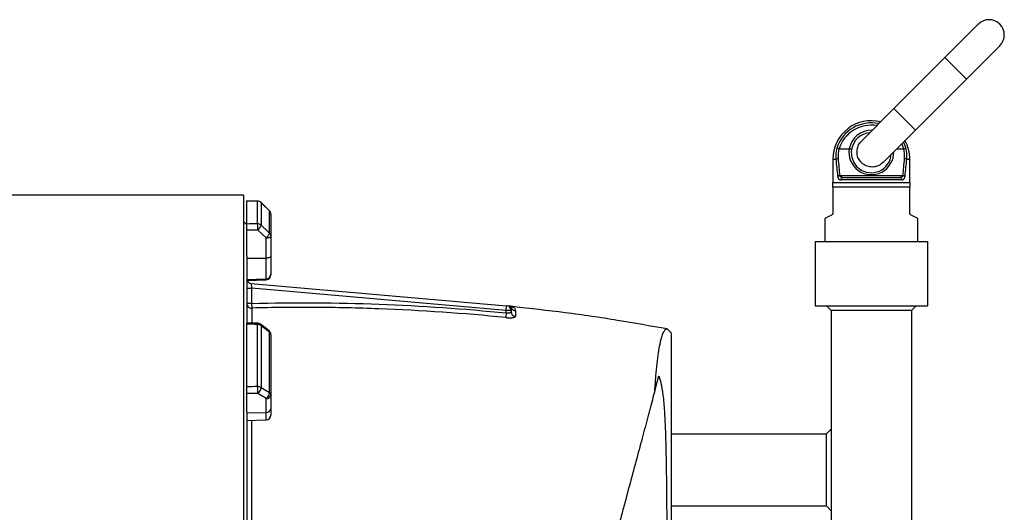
# Model space of a CAD drawing. Header units: millimetres. Extents: x 212 to 2672, y 434 to 2559.
# Tile 10 of 10: x 2057 to 2672, y 1455 to 1763. Entities that reach past the tile are written whole.
import ezdxf

# ---------------------------------------------------------------- set-up
doc = ezdxf.new("R2010")
doc.units = ezdxf.units.MM

msp = doc.modelspace()

# ---------------------------------------------------------------- linework, layer by layer
at = {"color": 7, "linetype": 'Continuous', "lineweight": 25}
for p, q in [((2655.49, 1759.84), (2634.63, 1738.98)), ((2648.07, 1725.55), (2668.93, 1746.41)), ((2634.63, 1738.98), (2602.81, 1707.16)), ((2616.25, 1693.73), (2648.07, 1725.55)), ((2602.81, 1707.16), (2582.65, 1686.99)), ((2596.08, 1673.56), (2616.25, 1693.73)), ((2568.48, 1682.08), (2574.85, 1682.08)), ((2604.61, 1682.08), (2608.87, 1682.08)), ((2564.67, 1675.58), (2564.67, 1661.08)), ((2612.67, 1661.08), (2612.67, 1675.58)), ((2564.67, 1661.08), (2612.67, 1661.08)), ((2568.93, 1665.3), (2608.42, 1665.3)), ((2607.68, 1662.58), (2569.66, 1662.58)), ((2570.85, 1664.08), (2606.49, 1664.08)), ((2612.67, 1658.08), (2564.67, 1658.08)), ((2564.67, 1658.08), (2564.67, 1642.01)), ((2612.67, 1642.01), (2612.67, 1658.08)), ((2196.67, 1653.08), (1964.66, 1653.08)), ((2196.67, 1653.08), (2196.67, 965.08)), ((2198.67, 1635.06), (2198.67, 1649.39)), ((2205.43, 1635.14), (2205.43, 1649.34)), ((2212.78, 1643.32), (2207.54, 1648.52)), ((2207.55, 1648.48), (2207.55, 1634.32)), ((2212.79, 1629.45), (2212.79, 1643.28)), ((2198.67, 1634.58), (2196.67, 1636.58)), ((2213.67, 1641.2), (2213.67, 1627.45)), ((2563.84, 1640.67), (2559.67, 1638.58)), ((2559.67, 1638.58), (2559.67, 1624.08)), ((2617.67, 1638.58), (2613.5, 1640.67)), ((2617.67, 1624.08), (2617.67, 1638.58)), ((2198.67, 1614.78), (2198.67, 1631.21)), ((2210.78, 1613.81), (2210.78, 1626.43)), ((2213.67, 1627.45), (2213.67, 1614.83)), ((2553.67, 1624.08), (2623.67, 1624.08)), ((2553.67, 1624.08), (2553.67, 1584.08)), ((2623.67, 1624.08), (2623.67, 1584.08)), ((2198.67, 1614.78), (2198.67, 1573.65)), ((2198.67, 1613.66), (2210.78, 1613.81)), ((2210.78, 1600.86), (2210.78, 1613.81)), ((2213.67, 1614.83), (2213.67, 1603.82)), ((2198.67, 1600.45), (2210.78, 1600.86)), ((2198.67, 1599.87), (2210.78, 1600.3)), ((2213.67, 1603.82), (2213.67, 1603.29)), ((2198.67, 1594.97), (2201.67, 1594.97)), ((2201.41, 1598), (2201.67, 1594.97)), ((2201.41, 1598), (2360.93, 1584.05)), ((2201.67, 1594.97), (2201.67, 1585.51)), ((2360.67, 1581.06), (2201.67, 1594.97)), ((2201.67, 1585.51), (2198.67, 1585.51)), ((2201.67, 1585.51), (2201.75, 1582.59)), ((2360.67, 1581.06), (2360.93, 1584.05)), ((2360.67, 1579.56), (2360.67, 1581.06)), ((2363.67, 1581.06), (2360.67, 1581.06)), ((2363.67, 1581.06), (2363.67, 1580.33)), ((2364.02, 1583.63), (2364.02, 1583.63)), ((2553.67, 1584.08), (2623.67, 1584.08)), ((2563.67, 1581.08), (2560.67, 1584.08)), ((2613.67, 1581.08), (2563.67, 1581.08)), ((2563.67, 1581.08), (2563.67, 1225.12)), ((2613.67, 1581.08), (2616.67, 1584.08)), ((2613.67, 1581.08), (2613.67, 1211.82)), ((2360.67, 1579.56), (2360.38, 1576.66)), ((2198.67, 1533.4), (2198.67, 1572.52)), ((2205.43, 1533.58), (2205.43, 1572.37)), ((2212.53, 1568.3), (2207.29, 1572.44)), ((2207.55, 1571.7), (2207.55, 1533.01)), ((2461.21, 1569.55), (2463.67, 1567.08)), ((2212.79, 1529.78), (2212.79, 1567.56)), ((2213.67, 1565.95), (2213.67, 1528.4)), ((2463.67, 1567.08), (2463.67, 1090.83)), ((2453.43, 1530.87), (2455.96, 1540.31)), ((2198.67, 1517.91), (2198.67, 1529.15)), ((2210.78, 1517.47), (2210.78, 1526.11)), ((2213.67, 1528.4), (2213.67, 1519.77)), ((2213.67, 1519.77), (2213.67, 1515.77)), ((2198.67, 1517.91), (2198.67, 1427.39)), ((2198.67, 1517.15), (2210.78, 1517.47)), ((2198.67, 1512.35), (2210.78, 1512.77)), ((2563.67, 1507.08), (2560.67, 1504.08)), ((2463.67, 1504.08), (2560.67, 1504.08)), ((2560.67, 1459.08), (2560.67, 1504.08)), ((2463.67, 1459.08), (2560.67, 1459.08)), ((2563.67, 1456.08), (2560.67, 1459.08))]:
    msp.add_line(p, q, dxfattribs=at)
at = {"color": 1, "linetype": 'Continuous', "lineweight": 25}
for p, q in [((2634.63, 1738.98), (2648.07, 1725.55)), ((2602.81, 1707.16), (2616.25, 1693.73)), ((2564.67, 1675.58), (2566.56, 1675.58)), ((2610.79, 1675.58), (2612.67, 1675.58)), ((2205.45, 1649.39), (2205.43, 1649.34)), ((2207.54, 1648.52), (2207.55, 1648.48)), ((2212.78, 1643.33), (2212.79, 1643.28)), ((2210.78, 1600.3), (2210.78, 1600.86)), ((2210.78, 1512.77), (2210.78, 1517.47))]:
    msp.add_line(p, q, dxfattribs=at)
at = {"color": 1, "linetype": 'Continuous', "lineweight": 25, "flags": 128}
for points in [[(2608.87, 1682.08), (2607.83, 1684.7), (2607.63, 1685.11)], [(2608.68, 1686.16), (2609.23, 1685.04), (2610.26, 1682.36)]]:
    msp.add_lwpolyline(points, dxfattribs=at)
at = {"color": 7, "linetype": 'Continuous', "lineweight": 25, "flags": 128}
for points in [[(2205.45, 1649.39), (2203.72, 1649.4), (2198.55, 1649.44)], [(2212.79, 1643.28), (2208.55, 1647.48), (2207.55, 1648.48)], [(2210.78, 1626.43), (2208.1, 1628.91), (2205.53, 1631.29)], [(2207.55, 1634.32), (2211.79, 1630.38), (2212.79, 1629.45)], [(2210.78, 1626.43), (2211.35, 1626.45), (2211.89, 1626.51), (2212.39, 1626.61), (2212.83, 1626.74), (2213.19, 1626.89), (2213.45, 1627.07), (2213.62, 1627.26), (2213.67, 1627.45)], [(2213.67, 1614.83), (2213.62, 1614.64), (2213.45, 1614.45), (2213.19, 1614.27), (2212.83, 1614.12), (2212.39, 1613.99), (2211.89, 1613.89), (2211.35, 1613.83), (2210.78, 1613.81)], [(2205.5, 1573.08), (2203.77, 1573.12), (2198.59, 1573.24)], [(2212.79, 1567.56), (2208.55, 1570.91), (2207.55, 1571.7)], [(2207.55, 1533.01), (2211.79, 1530.4), (2212.79, 1529.78)], [(2210.78, 1526.11), (2208.1, 1527.76), (2205.53, 1529.34)]]:
    msp.add_lwpolyline(points, dxfattribs=at)
at = {"color": 7, "linetype": 'Continuous', "lineweight": 25}
for centre, radius, start, end in [((2662.21, 1753.12), 9.5, 315, 135), ((2588.67, 1675.58), 24, 75.90956, 180), ((2588.67, 1679.58), 12.5, 94.4642, 170.31383), ((2588.67, 1675.58), 24, 0, 28.86019), ((2587.88, 1677.33), 21.39, 166.39173, 184.68092), ((2587.93, 1677.51), 20.06, 166.77813, 184.68116), ((2588.67, 1679.58), 12.5, 170.31383, 355.5358), ((2589.42, 1677.51), 20.06, 355.31884, 13.22187), ((2589.47, 1677.33), 21.39, 355.31908, 13.60827), ((2568.09, 1671.66), 4.21, 92.04982, 111.35324), ((2609.26, 1671.66), 4.21, 68.64676, 87.95018), ((2569.27, 1660.56), 4.75, 94.1261, 110.41774), ((2571.03, 1662.72), 1.37, 97.39221, 185.84863), ((2606.32, 1662.72), 1.37, 354.15137, 82.60779), ((2608.07, 1660.56), 4.75, 69.58226, 85.8739), ((2205.43, 1646.32), 3.03, 45.59323, 90.08081), ((2205.43, 1646.39), 3, 45.25395, 89.63698), ((2210.67, 1641.2), 3, 0, 45.25313), ((2210.75, 1641.19), 2.93, 0.08561, 45.6015), ((2151.49, 1631.75), 54.04, 359.5133, 3.60013), ((2205.44, 1632.05), 3.09, 47.08569, 90.26871), ((2201.78, 1635.98), 6.01, 308.69679, 343.91555), ((2207.02, 1631.11), 6, 308.6888, 343.93179), ((2210.92, 1627.44), 2.75, 0.31962, 47.1257), ((2201.67, 1600.99), 3, 201.73422, 265), ((2210.7, 1603.84), 2.98, 271.57585, 359.60772), ((2210.67, 1603.29), 3, 272, 360), ((2201.64, 1585.55), 2.97, 180.71728, 272.0882), ((2360.67, 1581.06), 3, 0, 85), ((2361.39, 1581.01), 2.99, 27.80823, 84.97062), ((2362.93, 1580.86), 3, 68.52985, 84.98299), ((2366.63, 1580.36), 2.96, 180.5887, 264.88473), ((2366.66, 1583.84), 3, 208.59876, 264.2324), ((2205.48, 1568.84), 3.53, 54.12478, 90.88663), ((2205.43, 1570.09), 3, 51.73621, 88.702), ((2210.67, 1565.95), 3, 0, 51.73543), ((2211.62, 1565.88), 2.05, 2.00566, 55.14485), ((2097.28, 1528.79), 108.26, 0.29016, 2.53673), ((2205.5, 1529.63), 3.95, 58.82602, 91.08798), ((2202.83, 1533.21), 4.73, 304.93737, 357.52699), ((2208.07, 1529.98), 4.73, 304.93443, 357.54405), ((2211.01, 1528.79), 2.69, 265.08211, 351.76517), ((2211.97, 1528.29), 1.7, 3.88554, 61.18244), ((2211.01, 1520.15), 2.69, 265.08211, 351.76517), ((2210.67, 1515.77), 3, 272, 0)]:
    msp.add_arc(centre, radius, start, end, dxfattribs=at)
at = {"color": 1, "linetype": 'Continuous', "lineweight": 25}
for centre, radius, start, end in [((2588.67, 1675.58), 22.63, 78.01405, 162.5663), ((2588.67, 1675.58), 21.21, 80.53271, 162.15681), ((2588.67, 1679.58), 14, 87.73211, 169.73032), ((2588.67, 1679.87), 14, 170.90214, 1.1294), ((2208.63, 1572.43), 3.2, 168.12046, 181.03584), ((2206.7, 1571.82), 0.855, 352.16666, 46.96474), ((2211.95, 1567.68), 0.855, 352.127, 47.00451)]:
    msp.add_arc(centre, radius, start, end, dxfattribs=at)
at = {"color": 7, "linetype": 'Continuous', "lineweight": 25}
for centre, major_axis, ratio, start_param, end_param in [((2588.67, 1720.51), (0, 115.71), 0.207407, 1.969536, 2.071025), ((2588.67, 1720.8), (0, 115.71), 0.194444, 1.969536, 2.071025), ((2588.67, 1720.8), (0, 115.71), 0.194444, 4.212161, 4.313649), ((2588.67, 1720.51), (0, 115.71), 0.207407, 4.212161, 4.313649), ((2127.71, 1309.08), (9822.23, -60.15), 0.03469, 1.563096, 1.563784), ((2127.71, 1309.08), (9822.23, 118.47), 0.033097, 1.562485, 1.563173), ((2127.82, 1308.06), (9822.23, 117.44), 0.03281, 1.562491, 1.56319), ((2127.71, 1309.08), (9822.23, -222.57), 0.026971, 1.563495, 1.564183), ((2127.71, 1309.08), (9822.23, 265.19), 0.022626, 1.562273, 1.562961), ((2127.82, 1306.79), (9822.23, 262.89), 0.022431, 1.562283, 1.562982)]:
    msp.add_ellipse(centre, major_axis=major_axis, ratio=ratio, start_param=start_param, end_param=end_param, dxfattribs=at)
for points, knots in [([(2582.47, 1673.38), (2581.8, 1674.2), (2580.46, 1675.83), (2579.61, 1678.97), (2579.8, 1682.17), (2580.87, 1685.03), (2582.22, 1686.41), (2582.81, 1687.01)], [0, 0, 0, 0, 0.2069911, 0.4139334, 0.6223039, 0.8344249, 1, 1, 1, 1]), ([(2568.4, 1682.09), (2568.26, 1682.13), (2568.12, 1682.17), (2567.85, 1682.24), (2567.72, 1682.26), (2567.49, 1682.31), (2567.38, 1682.33), (2567.21, 1682.36), (2567.14, 1682.36), (2567.08, 1682.36)], [0, 0, 0, 0, 0.25, 0.25, 0.5, 0.5, 0.75, 0.75, 1, 1, 1, 1]), ([(2574.9, 1682.08), (2574.99, 1682.06), (2575.09, 1682.05), (2575.28, 1682.01), (2575.37, 1681.99), (2575.55, 1681.95), (2575.63, 1681.94), (2575.79, 1681.9), (2575.87, 1681.88), (2576.07, 1681.82), (2576.18, 1681.79), (2576.32, 1681.73), (2576.35, 1681.71), (2576.35, 1681.69)], [0, 0, 0, 0, 0.125, 0.125, 0.25, 0.25, 0.375, 0.375, 0.5, 0.5, 0.75, 0.75, 1, 1, 1, 1]), ([(2608.94, 1682.09), (2609.09, 1682.13), (2609.23, 1682.17), (2609.5, 1682.24), (2609.63, 1682.26), (2609.86, 1682.31), (2609.96, 1682.33), (2610.14, 1682.36), (2610.21, 1682.36), (2610.26, 1682.36)], [0, 0, 0, 0, 0.25, 0.25, 0.5, 0.5, 0.75, 0.75, 1, 1, 1, 1]), ([(2596.15, 1673.64), (2595.28, 1672.9), (2593.54, 1671.43), (2590.22, 1670.52), (2586.9, 1670.72), (2584.24, 1671.82), (2582.95, 1672.96), (2582.47, 1673.38)], [0, 0, 0, 0, 0.222966, 0.445431, 0.661748, 0.872903, 1, 1, 1, 1]), ([(2567.61, 1665.01), (2567.64, 1664.81), (2567.67, 1664.63), (2567.76, 1664.26), (2567.81, 1664.09), (2567.94, 1663.78), (2568.01, 1663.64), (2568.17, 1663.38), (2568.25, 1663.27), (2568.44, 1663.06), (2568.54, 1662.98), (2568.74, 1662.83), (2568.85, 1662.77), (2569.18, 1662.63), (2569.42, 1662.58), (2569.66, 1662.58)], [0, 0, 0, 0, 0.125, 0.125, 0.25, 0.25, 0.375, 0.375, 0.5, 0.5, 0.625, 0.625, 0.75, 0.75, 1, 1, 1, 1]), ([(2570.85, 1664.08), (2570.65, 1664.08), (2570.45, 1664.1), (2570.07, 1664.18), (2569.88, 1664.24), (2569.53, 1664.42), (2569.36, 1664.54), (2569.16, 1664.78), (2569.09, 1664.87), (2568.99, 1665.07), (2568.95, 1665.18), (2568.93, 1665.3)], [0, 0, 0, 0, 0.25, 0.25, 0.5, 0.5, 0.75, 0.75, 0.875, 0.875, 1, 1, 1, 1]), ([(2608.42, 1665.3), (2608.39, 1665.18), (2608.35, 1665.07), (2608.25, 1664.87), (2608.19, 1664.78), (2607.99, 1664.54), (2607.82, 1664.42), (2607.47, 1664.24), (2607.28, 1664.18), (2606.9, 1664.1), (2606.7, 1664.08), (2606.49, 1664.08)], [0, 0, 0, 0, 0.125, 0.125, 0.25, 0.25, 0.5, 0.5, 0.75, 0.75, 1, 1, 1, 1]), ([(2607.68, 1662.58), (2607.93, 1662.58), (2608.17, 1662.63), (2608.61, 1662.82), (2608.82, 1662.97), (2609.09, 1663.27), (2609.18, 1663.38), (2609.34, 1663.64), (2609.41, 1663.79), (2609.53, 1664.1), (2609.59, 1664.27), (2609.68, 1664.63), (2609.71, 1664.81), (2609.73, 1665.01)], [0, 0, 0, 0, 0.25, 0.25, 0.5, 0.5, 0.625, 0.625, 0.75, 0.75, 0.875, 0.875, 1, 1, 1, 1]), ([(2564.67, 1642.01), (2564.67, 1641.92), (2564.66, 1641.83), (2564.63, 1641.66), (2564.61, 1641.57), (2564.55, 1641.42), (2564.52, 1641.35), (2564.45, 1641.22), (2564.41, 1641.16), (2564.29, 1641), (2564.2, 1640.92), (2564.03, 1640.77), (2563.93, 1640.72), (2563.84, 1640.67)], [0, 0, 0, 0, 0.125, 0.125, 0.25, 0.25, 0.375, 0.375, 0.5, 0.5, 0.75, 0.75, 1, 1, 1, 1]), ([(2613.5, 1640.67), (2613.41, 1640.72), (2613.32, 1640.77), (2613.14, 1640.91), (2613.06, 1641), (2612.9, 1641.21), (2612.82, 1641.34), (2612.71, 1641.65), (2612.67, 1641.83), (2612.67, 1642.01)], [0, 0, 0, 0, 0.25, 0.25, 0.5, 0.5, 0.75, 0.75, 1, 1, 1, 1]), ([(2198.67, 1631.21), (2198.67, 1631.4), (2198.67, 1631.59), (2198.67, 1631.98), (2198.67, 1632.18), (2198.67, 1632.57), (2198.67, 1632.77), (2198.67, 1633.15), (2198.67, 1633.34), (2198.67, 1633.69), (2198.67, 1633.86), (2198.67, 1634.18), (2198.67, 1634.33), (2198.67, 1634.59), (2198.67, 1634.71), (2198.67, 1634.91), (2198.67, 1635), (2198.67, 1635.06)], [0, 0, 0, 0, 0.125, 0.125, 0.25, 0.25, 0.375, 0.375, 0.5, 0.5, 0.625, 0.625, 0.75, 0.75, 0.875, 0.875, 1, 1, 1, 1]), ([(2201.67, 1585.51), (2228.21, 1586.2), (2254.74, 1586.03), (2307.79, 1584.04), (2334.26, 1582.22), (2360.67, 1579.56)], [0, 0, 0, 0, 0.5, 0.5, 1, 1, 1, 1]), ([(2360.38, 1576.66), (2334.03, 1579.31), (2307.63, 1581.13), (2267.94, 1582.62), (2254.7, 1582.9), (2228.22, 1583.06), (2214.98, 1582.93), (2201.75, 1582.59)], [0, 0, 0, 0, 0.5, 0.5, 0.75, 0.75, 1, 1, 1, 1]), ([(2363.67, 1580.33), (2363.67, 1580.25), (2363.66, 1580.17), (2363.59, 1580.02), (2363.53, 1579.95), (2363.39, 1579.82), (2363.3, 1579.76), (2363.1, 1579.65), (2362.97, 1579.6), (2362.7, 1579.52), (2362.55, 1579.49), (2362.21, 1579.45), (2362.03, 1579.44), (2361.66, 1579.44), (2361.47, 1579.45), (2361.07, 1579.49), (2360.87, 1579.52), (2360.67, 1579.56)], [0, 0, 0, 0, 0.125, 0.125, 0.25, 0.25, 0.375, 0.375, 0.5, 0.5, 0.625, 0.625, 0.75, 0.75, 0.875, 0.875, 1, 1, 1, 1]), ([(2361.65, 1583.98), (2361.92, 1583.96), (2362.45, 1583.91), (2362.92, 1583.87), (2363.25, 1583.84), (2363.18, 1583.85), (2363.17, 1583.85)], [0, 0, 0, 0, 0.336626, 0.652643, 0.968788, 1, 1, 1, 1]), ([(2364.83, 1583.5), (2364.73, 1583.5), (2364.49, 1583.52), (2364.21, 1583.59), (2364.06, 1583.65), (2364.02, 1583.66)], [0, 0, 0, 0, 0.366853, 0.867083, 1, 1, 1, 1]), ([(2461.21, 1569.53), (2450.88, 1571.37), (2429.72, 1575.16), (2397.58, 1579.82), (2375.74, 1582.26), (2364.83, 1583.48)], [0, 0, 0, 0, 0.3230909, 0.6620834, 1, 1, 1, 1]), ([(2360.38, 1576.66), (2360.78, 1576.62), (2361.17, 1576.59), (2361.94, 1576.55), (2362.32, 1576.54), (2362.86, 1576.54), (2363.04, 1576.54), (2363.39, 1576.55), (2363.56, 1576.56), (2364.05, 1576.58), (2364.35, 1576.61), (2364.9, 1576.68), (2365.15, 1576.73), (2365.59, 1576.83), (2365.77, 1576.89), (2365.99, 1576.99), (2366.06, 1577.03), (2366.17, 1577.1), (2366.22, 1577.14), (2366.33, 1577.25), (2366.37, 1577.33), (2366.37, 1577.42)], [0, 0, 0, 0, 0.125, 0.125, 0.25, 0.25, 0.3125, 0.3125, 0.375, 0.375, 0.5, 0.5, 0.625, 0.625, 0.75, 0.75, 0.8125, 0.8125, 0.875, 0.875, 1, 1, 1, 1]), ([(2198.67, 1572.52), (2198.67, 1572.71), (2198.67, 1573.08), (2198.67, 1573.28), (2198.67, 1573.23), (2198.67, 1573.23)], [0, 0, 0, 0, 0.478502, 0.9570085, 1, 1, 1, 1]), ([(2453.43, 1530.87), (2453.54, 1532.49), (2453.66, 1534.06), (2453.9, 1537.1), (2454.02, 1538.57), (2454.39, 1542.82), (2454.65, 1545.45), (2455.47, 1552.76), (2456.07, 1556.84), (2456.89, 1560.93), (2457.06, 1561.7), (2457.32, 1562.77), (2457.4, 1563.12), (2457.58, 1563.79), (2457.66, 1564.1), (2458.11, 1565.63), (2458.47, 1566.63), (2459.22, 1568.2), (2459.61, 1568.77), (2460.4, 1569.48), (2460.8, 1569.62), (2461.21, 1569.55)], [0, 0, 0, 0, 0.0625, 0.0625, 0.125, 0.125, 0.25, 0.25, 0.5, 0.5, 0.5625, 0.5625, 0.59375, 0.59375, 0.625, 0.625, 0.75, 0.75, 0.875, 0.875, 1, 1, 1, 1]), ([(2455.96, 1540.31), (2456.3, 1539.37), (2456.58, 1538.46), (2457.06, 1536.68), (2457.27, 1535.81), (2457.63, 1534.07), (2457.79, 1533.21), (2458.08, 1531.5), (2458.2, 1530.65), (2458.55, 1528.1), (2458.74, 1526.39), (2459.07, 1522.96), (2459.21, 1521.22), (2459.46, 1517.71), (2459.57, 1515.93), (2459.76, 1512.32), (2459.85, 1510.49), (2460, 1506.77), (2460.07, 1504.89), (2460.2, 1501.08), (2460.25, 1499.15), (2460.4, 1493.28), (2460.48, 1489.28), (2460.61, 1481.04), (2460.66, 1476.82), (2460.76, 1468.16), (2460.8, 1463.72), (2460.85, 1456.89), (2460.87, 1454.59), (2460.9, 1449.93), (2460.91, 1447.56), (2460.98, 1435.69), (2461.03, 1425.92), (2461.1, 1405.87), (2461.13, 1395.58), (2461.18, 1379.77), (2461.19, 1374.43), (2461.21, 1366.32), (2461.22, 1363.6), (2461.23, 1359.5), (2461.23, 1358.13), (2461.24, 1355.38), (2461.24, 1354.01), (2461.27, 1341.67), (2461.29, 1330.67), (2461.33, 1308.61), (2461.35, 1297.56), (2461.38, 1280.94), (2461.39, 1275.39), (2461.41, 1264.29), (2461.41, 1258.79), (2461.44, 1242.45), (2461.46, 1231.76), (2461.48, 1210.79), (2461.5, 1200.51), (2461.51, 1189.18), (2461.51, 1187.93), (2461.52, 1185.42), (2461.52, 1184.17), (2461.52, 1180.45), (2461.53, 1177.99), (2461.54, 1170.69), (2461.54, 1165.94), (2461.56, 1151.97), (2461.57, 1143.07), (2461.58, 1130.34), (2461.59, 1126.2), (2461.59, 1120.15), (2461.6, 1118.16), (2461.6, 1114.23), (2461.6, 1112.29), (2461.61, 1106.58), (2461.61, 1102.91), (2461.62, 1095.84), (2461.62, 1092.43), (2461.63, 1089.17)], [0, 0, 0, 0, 0.007812, 0.007812, 0.015625, 0.015625, 0.023437, 0.023437, 0.03125, 0.03125, 0.046875, 0.046875, 0.0625, 0.0625, 0.078125, 0.078125, 0.09375, 0.09375, 0.109375, 0.109375, 0.125, 0.125, 0.15625, 0.15625, 0.1875, 0.1875, 0.21875, 0.21875, 0.234375, 0.234375, 0.25, 0.25, 0.3125, 0.3125, 0.375, 0.375, 0.40625, 0.40625, 0.421875, 0.421875, 0.429687, 0.429687, 0.4375, 0.4375, 0.5, 0.5, 0.5625, 0.5625, 0.59375, 0.59375, 0.625, 0.625, 0.6875, 0.6875, 0.75, 0.75, 0.757812, 0.757812, 0.765625, 0.765625, 0.78125, 0.78125, 0.8125, 0.8125, 0.875, 0.875, 0.90625, 0.90625, 0.921875, 0.921875, 0.9375, 0.9375, 0.96875, 0.96875, 1, 1, 1, 1]), ([(2198.67, 1529.15), (2198.67, 1529.28), (2198.67, 1529.42), (2198.67, 1529.73), (2198.67, 1529.9), (2198.67, 1530.25), (2198.67, 1530.43), (2198.67, 1530.81), (2198.67, 1531.01), (2198.67, 1531.4), (2198.67, 1531.59), (2198.67, 1531.99), (2198.67, 1532.18), (2198.67, 1532.56), (2198.67, 1532.74), (2198.67, 1533.08), (2198.67, 1533.25), (2198.67, 1533.4)], [0, 0, 0, 0, 0.125, 0.125, 0.25, 0.25, 0.375, 0.375, 0.5, 0.5, 0.625, 0.625, 0.75, 0.75, 0.875, 0.875, 1, 1, 1, 1]), ([(2453.43, 1530.87), (2452.47, 1527.28), (2451.44, 1523.44), (2450.08, 1518.34), (2449.8, 1517.3), (2449.23, 1515.2), (2448.95, 1514.14), (2448.08, 1510.89), (2447.49, 1508.69), (2444.47, 1497.42), (2441.86, 1487.66), (2437.65, 1471.98), (2436.2, 1466.57), (2433.96, 1458.2), (2433.2, 1455.36), (2432.04, 1451.04), (2431.65, 1449.59), (2430.87, 1446.67), (2430.48, 1445.21), (2428.51, 1437.86), (2426.91, 1431.88), (2423.65, 1419.71), (2421.99, 1413.52), (2418.62, 1400.95), (2416.91, 1394.57), (2414.31, 1384.84), (2413.43, 1381.58), (2412.11, 1376.64), (2411.66, 1374.99), (2410.78, 1371.67), (2410.33, 1370.01), (2408.1, 1361.69), (2406.31, 1355.01), (2402.72, 1341.61), (2400.92, 1334.9), (2395.51, 1314.68), (2391.87, 1301.12), (2387.76, 1285.77), (2387.3, 1284.07), (2386.39, 1280.65), (2385.93, 1278.94), (2384.56, 1273.83), (2383.65, 1270.44), (2380.94, 1260.32), (2379.15, 1253.63), (2373.82, 1233.76), (2370.34, 1220.77), (2366.07, 1204.84), (2365.22, 1201.67), (2363.96, 1196.94), (2363.53, 1195.37), (2362.69, 1192.23), (2362.27, 1190.66), (2360.19, 1182.87), (2358.56, 1176.79), (2355.37, 1164.89), (2353.81, 1159.07), (2350.77, 1147.72), (2349.29, 1142.19), (2346.4, 1131.41), (2344.99, 1126.17), (2343.29, 1119.82), (2342.95, 1118.56), (2342.28, 1116.05), (2341.95, 1114.81), (2340.96, 1111.13), (2340.32, 1108.73), (2337.19, 1097.04), (2334.94, 1088.64), (2331.93, 1077.43), (2331, 1073.93), (2329.68, 1069.02), (2329.26, 1067.44), (2328.65, 1065.16), (2328.45, 1064.42), (2328.06, 1062.96), (2327.86, 1062.24), (2326.93, 1058.74), (2326.25, 1056.21), (2325.48, 1053.36), (2325.33, 1052.8), (2325.05, 1051.72), (2324.91, 1051.2), (2324.49, 1049.66), (2324.23, 1048.67), (2323.47, 1045.84), (2323.02, 1044.15), (2322.45, 1042.02), (2322.27, 1041.38), (2322.05, 1040.53), (2321.98, 1040.27), (2321.84, 1039.77), (2321.78, 1039.55), (2321.73, 1039.34)], [0, 0, 0, 0, 0.03125, 0.03125, 0.039063, 0.039063, 0.046875, 0.046875, 0.0625, 0.0625, 0.125, 0.125, 0.15625, 0.15625, 0.171875, 0.171875, 0.179688, 0.179688, 0.1875, 0.1875, 0.21875, 0.21875, 0.25, 0.25, 0.28125, 0.28125, 0.296875, 0.296875, 0.304688, 0.304688, 0.3125, 0.3125, 0.34375, 0.34375, 0.375, 0.375, 0.4375, 0.4375, 0.445313, 0.445313, 0.453125, 0.453125, 0.46875, 0.46875, 0.5, 0.5, 0.5625, 0.5625, 0.578125, 0.578125, 0.585938, 0.585938, 0.59375, 0.59375, 0.625, 0.625, 0.65625, 0.65625, 0.6875, 0.6875, 0.71875, 0.71875, 0.726563, 0.726563, 0.734375, 0.734375, 0.75, 0.75, 0.8125, 0.8125, 0.84375, 0.84375, 0.859375, 0.859375, 0.867188, 0.867188, 0.875, 0.875, 0.90625, 0.90625, 0.914063, 0.914063, 0.921875, 0.921875, 0.9375, 0.9375, 0.96875, 0.96875, 0.984375, 0.984375, 0.992188, 0.992188, 1, 1, 1, 1])]:
    msp.add_open_spline(points, degree=3, knots=knots, dxfattribs=at)
for points in [[(2568.48, 1682.08), (2568.45, 1682.08), (2568.43, 1682.09), (2568.4, 1682.09)], [(2574.85, 1682.08), (2574.86, 1682.08), (2574.88, 1682.08), (2574.9, 1682.08)], [(2608.94, 1682.09), (2608.92, 1682.09), (2608.89, 1682.08), (2608.87, 1682.08)], [(2564.67, 1658.08), (2564.67, 1659.22), (2564.67, 1660.25), (2564.67, 1661.08)], [(2612.67, 1661.08), (2612.67, 1660.24), (2612.67, 1659.22), (2612.67, 1658.08)], [(2364.03, 1582.4), (2363.82, 1582.04), (2363.67, 1581.6), (2363.67, 1581.06)], [(2366.36, 1580.85), (2366.36, 1579.95), (2366.36, 1578.81), (2366.37, 1577.42)]]:
    msp.add_open_spline(points, degree=3, dxfattribs=at)
at = {"color": 1, "linetype": 'Continuous', "lineweight": 25}
for points, knots in [([(2201.75, 1582.59), (2201.74, 1581.77), (2201.74, 1580.14), (2201.73, 1577.11), (2201.72, 1574.79), (2201.72, 1573.33), (2201.72, 1573.17)], [0, 0, 0, 0, 0.316506, 0.633486, 0.959277, 1, 1, 1, 1]), ([(2364.02, 1583.63), (2364.01, 1583.64), (2363.94, 1583.72), (2364.34, 1583.36), (2364.13, 1582.72), (2364.03, 1582.4)], [0, 0, 0, 0, 0.07542, 0.537788, 1, 1, 1, 1]), ([(2364.83, 1583.44), (2364.8, 1583.46), (2364.71, 1583.51), (2365.08, 1583.3), (2365.64, 1582.85), (2366.24, 1582.05), (2366.33, 1581.17), (2366.36, 1580.85)], [0, 0, 0, 0, 0.08429, 0.261318, 0.438385, 0.793343, 1, 1, 1, 1]), ([(2201.57, 1512.45), (2201.57, 1512.14), (2201.56, 1508.57), (2201.55, 1501.19), (2201.54, 1490.29), (2201.52, 1479.61), (2201.51, 1469.38), (2201.5, 1459.7), (2201.49, 1449.73), (2201.48, 1439.4), (2201.48, 1431.81), (2201.47, 1427.57), (2201.47, 1426.98)], [0, 0, 0, 0, 0.0130985, 0.1507133, 0.2894633, 0.4285955, 0.5382438, 0.6478919, 0.7583028, 0.8687139, 0.9815269, 1, 1, 1, 1])]:
    msp.add_open_spline(points, degree=3, knots=knots, dxfattribs=at)

doc.saveas('drawing.dxf')
